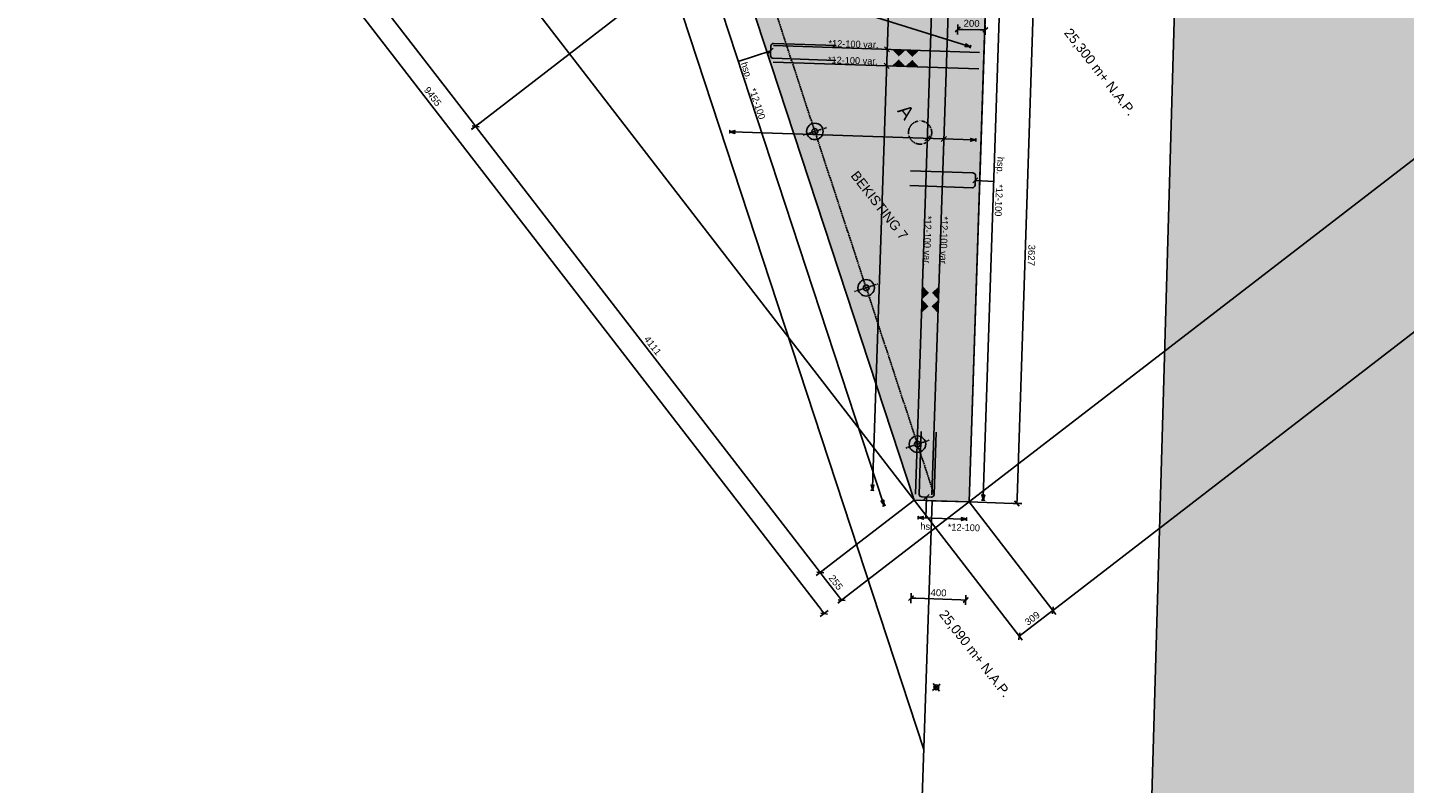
# Model space of a CAD drawing. Header units: millimetres. Extents: x -15755 to 202330, y -109616 to 54271.
# Tile 4 of 25: x 63118 to 73150, y -62641 to -57128. Entities that reach past the tile are written whole.
import ezdxf

# ---------------------------------------------------------------- set-up
doc = ezdxf.new("R2010")
doc.units = ezdxf.units.MM
doc.header["$LTSCALE"] = 0.5
doc.linetypes.add('HIDDEN2', pattern=[4.7625, 3.175, -1.5875])
doc.linetypes.add('PHANTOM2', pattern=[31.75, 15.875, -3.175, 3.175, -3.175, 3.175, -3.175])
for name, color, linetype in [('alg-arcering-beton-rood', 13, 'Continuous'), ('alg-maatlijn', 1, 'Continuous'), ('alg-maatlijnen', 252, 'Continuous'), ('alg-tekst', 7, 'Continuous'), ('beton-aanzicht', 7, 'Continuous'), ('beton-hidden', 7, 'HIDDEN2'), ('leuning', 4, 'PHANTOM2'), ('mx-t4-detail-schema', 1, 'Continuous'), ('MX-T4-NET-BOVEN-SCHEMA', 1, 'Continuous'), ('staal-aanzicht', 7, 'Continuous'), ('stoeprand', 3, 'Continuous'), ('wap-balk-staaf', 6, 'Continuous'), ('wap-boven-net', 1, 'Continuous')]:
    doc.layers.add(name, color=color, linetype=linetype)
doc.styles.add('arial', font='arial.ttf')
doc.styles.add('Revittext_I', font='txt', dxfattribs={"height": 2.5})
doc.dimstyles.new('DIM_A_1', dxfattribs={"dimtxt": 2.5, "dimasz": 1.8, "dimexe": 2.5, "dimexo": 1.5, "dimgap": 1, "dimtad": 1, "dimdec": 0, "dimrnd": 0.5, "dimdsep": 46, "dimtxsty": 'arial', "dimblk1": 'MXT0MS3', "dimblk2": 'MXT0MS3', "dimsah": 1, "dimcen": 0.1, "dimse1": 1, "dimse2": 1, "dimclrd": 256, "dimclre": 256, "dimclrt": 7, "dimadec": 0, "dimazin": 0, "dimtfac": 1, "dimtdec": 0, "dimtix": 1, "dimtmove": 2, "dimatfit": 3, "dimldrblk": 'MXT0MS3', "dimfxl": 1, "dimtolj": 1, "dimtzin": 0, "dimarcsym": 0})
doc.dimstyles.new('DIM_A_1 copy', dxfattribs={"dimtxt": 2.5, "dimasz": 1.8, "dimexe": 2.5, "dimexo": 1.5, "dimgap": 1, "dimtad": 4, "dimdec": 0, "dimrnd": 0.5, "dimdsep": 46, "dimtxsty": 'arial', "dimblk1": 'MXT0MS3', "dimblk2": 'MXT0MS3', "dimsah": 1, "dimcen": 0.1, "dimse1": 1, "dimse2": 1, "dimclrd": 256, "dimclre": 256, "dimclrt": 7, "dimadec": 0, "dimazin": 0, "dimtfac": 1, "dimtdec": 0, "dimtix": 1, "dimtmove": 2, "dimatfit": 3, "dimldrblk": 'MXT0MS3', "dimfxl": 1, "dimtolj": 1, "dimtzin": 0, "dimarcsym": 0})

# ---------------------------------------------------------------- blocks, each defined once
blk = doc.blocks.new('MXT0MS3')
for p, q in [((-1, 0), (0, 0)), ((0, 0), (-0.5, -0.5)), ((0, 1), (0, -1)), ((0, 0), (0.5, 0.5))]:
    blk.add_line(p, q)
blk = doc.blocks.new('*D170')
at = {"layer": 'alg-maatlijn', "lineweight": -2, "transparency": 16777216}
blk.add_line((63296, -53846), (66360, -57819), dxfattribs=at)
at = {"layer": 'Defpoints', "color": 0, "transparency": 16777216}
for p in [(63244, -53841), (66353, -57871), (66382, -57848)]:
    blk.add_point(p, dxfattribs=at)
at = {"layer": 'alg-maatlijn', "lineweight": -2, "transparency": 16777216, "xscale": 36, "yscale": 36, "zscale": 36}
for p, rotation in [((63274, -53818), 127.6490671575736), ((66382, -57848), 307.6490671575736)]:
    blk.add_blockref('MXT0MS3', p, dxfattribs=dict(at, rotation=rotation))
at = {"layer": 'alg-maatlijn', "color": 7, "transparency": 16777216, "insert": (64864, -55805), "char_height": 50, "attachment_point": 5, "rotation": 307.6491, "style": 'arial'}
blk.add_mtext('\\A1;5090', dxfattribs=at)
blk = doc.blocks.new('*D171')
at = {"layer": 'alg-maatlijn', "lineweight": -2, "transparency": 16777216}
blk.add_line((66404, -57876), (68871, -61074), dxfattribs=at)
at = {"layer": 'Defpoints', "color": 0, "transparency": 16777216}
for p in [(66353, -57871), (68945, -61062), (68893, -61102)]:
    blk.add_point(p, dxfattribs=at)
at = {"layer": 'alg-maatlijn', "lineweight": -2, "transparency": 16777216, "xscale": 36, "yscale": 36, "zscale": 36}
for p, rotation in [((66382, -57848), 127.6490671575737), ((68893, -61102), 307.6490671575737)]:
    blk.add_blockref('MXT0MS3', p, dxfattribs=dict(at, rotation=rotation))
at = {"layer": 'alg-maatlijn', "color": 7, "transparency": 16777216, "insert": (67673, -59447), "char_height": 50, "attachment_point": 5, "rotation": 307.6491, "style": 'arial'}
blk.add_mtext('\\A1;4111', dxfattribs=at)
blk = doc.blocks.new('*D186')
at = {"layer": 'alg-maatlijn', "lineweight": -2, "transparency": 16777216}
blk.add_line((68900, -61373), (63169, -53945), dxfattribs=at)
at = {"layer": 'Defpoints', "color": 0, "transparency": 16777216}
for p in [(63958, -53290), (63147, -53916), (69733, -60776)]:
    blk.add_point(p, dxfattribs=at)
at = {"layer": 'alg-maatlijn', "lineweight": -2, "transparency": 16777216, "xscale": 36, "yscale": 36, "zscale": 36}
for p, rotation in [((63147, -53916), 127.6490671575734), ((68922, -61402), 307.6490671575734)]:
    blk.add_blockref('MXT0MS3', p, dxfattribs=dict(at, rotation=rotation))
at = {"layer": 'alg-maatlijn', "color": 7, "transparency": 16777216, "insert": (66070, -57631), "char_height": 50, "attachment_point": 5, "rotation": 307.6491, "style": 'arial'}
blk.add_mtext('\\A1;9455', dxfattribs=at)
blk = doc.blocks.new('*D187')
at = {"layer": 'alg-maatlijn', "lineweight": -2, "transparency": 16777216}
blk.add_line((68915, -61131), (69027, -61275), dxfattribs=at)
at = {"layer": 'Defpoints', "color": 0, "transparency": 16777216}
for p in [(69107, -60937), (69263, -61139), (69049, -61304)]:
    blk.add_point(p, dxfattribs=at)
at = {"layer": 'alg-maatlijn', "lineweight": -2, "transparency": 16777216, "xscale": 36, "yscale": 36, "zscale": 36}
for p, rotation in [((68893, -61102), 127.6490671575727), ((69049, -61304), 307.6490671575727)]:
    blk.add_blockref('MXT0MS3', p, dxfattribs=dict(at, rotation=rotation))
at = {"layer": 'alg-maatlijn', "color": 7, "transparency": 16777216, "insert": (69007, -61175), "char_height": 50, "attachment_point": 5, "rotation": 307.6491, "style": 'arial'}
blk.add_mtext('\\A1;255', dxfattribs=at)
blk = doc.blocks.new('*D189')
at = {"layer": 'alg-maatlijn', "lineweight": -2, "transparency": 16777216}
blk.add_line((70327, -60563), (70445, -57011), dxfattribs=at)
at = {"layer": 'Defpoints', "color": 0, "transparency": 16777216}
for p in [(70098, -56963), (70446, -56975), (69977, -60588)]:
    blk.add_point(p, dxfattribs=at)
at = {"layer": 'alg-maatlijn', "lineweight": -2, "transparency": 16777216, "xscale": 36, "yscale": 36, "zscale": 36}
for p, rotation in [((70446, -56975), 88.09108523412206), ((70326, -60599), 268.0910852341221)]:
    blk.add_blockref('MXT0MS3', p, dxfattribs=dict(at, rotation=rotation))
at = {"layer": 'alg-maatlijn', "color": 7, "transparency": 16777216, "insert": (70432, -58789), "char_height": 50, "attachment_point": 5, "rotation": 268.0911, "style": 'arial'}
blk.add_mtext('\\A1;3627', dxfattribs=at)
blk = doc.blocks.new('*D202')
at = {"layer": 'alg-maatlijn', "lineweight": -2, "transparency": 16777216}
blk.add_line((69590, -61290), (69917, -61301), dxfattribs=at)
at = {"layer": 'Defpoints', "color": 0, "transparency": 16777216}
for p in [(69578, -60574), (69977, -60588), (69953, -61303)]:
    blk.add_point(p, dxfattribs=at)
at = {"layer": 'alg-maatlijn', "lineweight": -2, "transparency": 16777216, "xscale": 36, "yscale": 36, "zscale": 36}
for p, rotation in [((69554, -61289), 178.0910852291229), ((69953, -61303), 358.0910852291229)]:
    blk.add_blockref('MXT0MS3', p, dxfattribs=dict(at, rotation=rotation))
at = {"layer": 'alg-maatlijn', "color": 7, "transparency": 16777216, "insert": (69755, -61250), "char_height": 50, "attachment_point": 5, "rotation": 358.0911, "style": 'arial'}
blk.add_mtext('\\A1;400', dxfattribs=at)
blk = doc.blocks.new('*D203')
at = {"layer": 'alg-maatlijn', "lineweight": -2, "transparency": 16777216}
blk.add_line((70559, -61401), (70372, -61545), dxfattribs=at)
at = {"layer": 'Defpoints', "color": 0, "transparency": 16777216}
for p in [(70291, -60995), (70047, -61183), (70343, -61567)]:
    blk.add_point(p, dxfattribs=at)
at = {"layer": 'alg-maatlijn', "lineweight": -2, "transparency": 16777216, "xscale": 36, "yscale": 36, "zscale": 36}
for p, rotation in [((70588, -61379), 37.64906715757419), ((70343, -61567), 217.6490671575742)]:
    blk.add_blockref('MXT0MS3', p, dxfattribs=dict(at, rotation=rotation))
at = {"layer": 'alg-maatlijn', "color": 7, "transparency": 16777216, "insert": (70438, -61437), "char_height": 50, "attachment_point": 5, "rotation": 37.6491, "style": 'arial'}
blk.add_mtext('\\A1;309', dxfattribs=at)
blk = doc.blocks.new('*D206')
at = {"layer": 'alg-maatlijn', "lineweight": -2, "transparency": 16777216}
blk.add_line((70616, -61357), (76885, -56521), dxfattribs=at)
at = {"layer": 'Defpoints', "color": 0, "transparency": 16777216}
for p in [(76617, -56115), (76913, -56499), (70291, -60995)]:
    blk.add_point(p, dxfattribs=at)
at = {"layer": 'alg-maatlijn', "lineweight": -2, "transparency": 16777216, "xscale": 36, "yscale": 36, "zscale": 36}
for p, rotation in [((76913, -56499), 37.64906715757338), ((70588, -61379), 217.6490671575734)]:
    blk.add_blockref('MXT0MS3', p, dxfattribs=dict(at, rotation=rotation))
at = {"layer": 'alg-maatlijn', "color": 7, "transparency": 16777216, "insert": (73723, -58903), "char_height": 50, "attachment_point": 5, "rotation": 37.6491, "style": 'arial'}
blk.add_mtext('\\A1;7989', dxfattribs=at)
blk = doc.blocks.new('gat')
at = {"layer": 'staal-aanzicht'}
for p, q in [((-18, 0), (18, 0)), ((0, 18), (0, -18))]:
    blk.add_line(p, q, dxfattribs=at)
blk.add_circle((0, 0), 9, dxfattribs=at)
blk = doc.blocks.new('*D268')
at = {"layer": 'alg-maatlijn', "lineweight": -2, "transparency": 16777216}
blk.add_line((69931, -57142), (70059, -57145), dxfattribs=at)
at = {"layer": 'Defpoints', "color": 0, "transparency": 16777216}
for p in [(69898, -56957), (70098, -56960), (70095, -57145)]:
    blk.add_point(p, dxfattribs=at)
at = {"layer": 'alg-maatlijn', "lineweight": -2, "transparency": 16777216, "xscale": 36, "yscale": 36, "zscale": 36}
for p, rotation in [((69895, -57142), 179.0458048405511), ((70095, -57145), 359.0458048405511)]:
    blk.add_blockref('MXT0MS3', p, dxfattribs=dict(at, rotation=rotation))
at = {"layer": 'alg-maatlijn', "color": 7, "transparency": 16777216, "insert": (69996, -57098), "char_height": 50, "attachment_point": 5, "rotation": 359.0458, "style": 'arial'}
blk.add_mtext('\\A1;200', dxfattribs=at)

msp = doc.modelspace()

# ---------------------------------------------------------------- hatches: boundary and pattern name
at = {"layer": 'alg-arcering-beton-rood', "true_color": 0x8c4546}
h = msp.add_hatch(color=15, dxfattribs=at)
h.dxf.hatch_style = 1
h.paths.add_polyline_path([(69577.52, -60574.25), (69977.29, -60587.58), (70098.2, -56959.96), (69898.2, -56956.63), (69898.15, -56956.38), (68219.11, -56430.68)])
at = {"layer": 'stoeprand'}
h = msp.add_hatch(dxfattribs=at)
h.set_pattern_fill('CROSS', color=256, scale=20)
h.paths.add_polyline_path([(75601.83, -54798.91), (71478.06, -56823.91), (71253.3, -64673.88), (71881.3, -64881.88), (71933.3, -67133.88), (83122.22, -62620.17), (80151.46, -59348.53), (78248.16, -57622.78), (76344.17, -55605.29)])

# ---------------------------------------------------------------- linework, layer by layer
at = {"layer": 'alg-maatlijnen'}
for p, q in [((70361.35, -61590.28), (63605.91, -52833.69)), ((69028.98, -61319.17), (77036.69, -55141.47)), ((66352.52, -57870.69), (68219.11, -56430.68)), ((68863.31, -61125.24), (69577.52, -60574.25)), ((69977.29, -60587.58), (70605.52, -61401.9)), ((69977.29, -60587.58), (70361.64, -60600.39))]:
    msp.add_line(p, q, dxfattribs=at)
at = {"layer": 'beton-aanzicht'}
for p, q in [((69577.52, -60574.25), (68219.11, -56430.68)), ((70098.2, -56959.96), (69977.29, -60587.58)), ((70098.09, -56963.29), (69977.29, -60587.58)), ((69977.29, -60587.58), (69577.52, -60574.25)), ((69977.29, -60587.58), (69777.4, -60580.91))]:
    msp.add_line(p, q, dxfattribs=at)
at = {"layer": 'beton-hidden'}
msp.add_circle((69620.96, -57893.91), 84.5, dxfattribs=at)
at = {"layer": 'leuning'}
for p, q in [((68366.06, -56397.41), (69720.05, -60527.52)), ((68768.5, -57913.89), (68939.54, -57857.82)), ((69142.33, -59054.18), (69313.37, -58998.11)), ((69516.15, -60194.47), (69687.19, -60138.39))]:
    msp.add_line(p, q, dxfattribs=at)
at = {"layer": 'leuning', "linetype": 'Continuous'}
for centre, radius in [((68854.02, -57885.86), 60), ((68854.02, -57885.86), 21), ((69227.85, -59026.14), 60), ((69227.85, -59026.14), 21), ((69601.67, -60166.43), 60), ((69601.67, -60166.43), 21)]:
    msp.add_circle(centre, radius, dxfattribs=at)
at = {"layer": 'mx-t4-detail-schema'}
for p, q in [((68532.1, -57297.96), (68296.33, -57375.25)), ((70023.29, -58242.9), (70157.45, -58250.42)), ((69667.68, -60552.01), (69662.61, -60704.04))]:
    msp.add_line(p, q, dxfattribs=at)
for points in [[(68028.13, -56523.94), (68008.46, -56530.39), (68018.29, -56527.17), (68020.5, -56567.11), (68024.75, -56546.84), (68040.17, -56560.65), (68018.29, -56527.17), (68020.5, -56567.11), (68022.18, -56539), (68040.17, -56560.65), (68024.75, -56546.84), (68020.5, -56567.11), (68024.75, -56546.84), (69351.79, -60594.75), (69336.37, -60580.94), (69358.24, -60614.43), (69348.41, -60617.65), (69368.08, -60611.2), (69358.24, -60614.43), (69356.04, -60574.49), (69351.79, -60594.75), (69336.37, -60580.94), (69354.36, -60602.59), (69356.04, -60574.49)], [(69417.76, -56488.62), (69397.07, -56487.93), (69407.41, -56488.28), (69395.78, -56526.55), (69406.73, -56508.97), (69416.47, -56527.24), (69407.41, -56488.28), (69395.78, -56526.55), (69407, -56500.73), (69416.47, -56527.24), (69406.73, -56508.97), (69395.78, -56526.55), (69406.73, -56508.97), (69273.89, -60482.24), (69264.14, -60463.98), (69273.2, -60502.94), (69262.85, -60502.59), (69283.55, -60503.28), (69273.2, -60502.94), (69284.83, -60464.67), (69273.89, -60482.24), (69264.14, -60463.98), (69273.62, -60490.49), (69284.83, -60464.67)], [(69983.67, -57278.61), (69989.85, -57258.85), (69986.76, -57268.73), (69952.98, -57247.3), (69967, -57262.54), (69946.8, -57267.06), (69986.76, -57268.73), (69952.98, -57247.3), (69974.87, -57265.01), (69946.8, -57267.06), (69967, -57262.54), (69952.98, -57247.3), (69967, -57262.54), (68235.55, -56720.44), (68255.76, -56715.92), (68215.79, -56714.25), (68218.89, -56704.37), (68212.7, -56724.13), (68215.79, -56714.25), (68249.57, -56735.68), (68235.55, -56720.44), (68255.76, -56715.92), (68227.68, -56717.97), (68249.57, -56735.68)], [(70210.58, -56967.04), (70189.88, -56966.35), (70200.23, -56966.69), (70188.6, -57004.96), (70199.54, -56987.39), (70209.29, -57005.65), (70200.23, -56966.69), (70188.6, -57004.96), (70199.82, -56979.14), (70209.29, -57005.65), (70199.54, -56987.39), (70188.6, -57004.96), (70199.54, -56987.39), (70080.67, -60553.95), (70070.92, -60535.69), (70079.98, -60574.65), (70069.63, -60574.3), (70090.33, -60574.99), (70079.98, -60574.65), (70091.62, -60536.38), (70080.67, -60553.95), (70070.92, -60535.69), (70080.4, -60562.2), (70091.62, -60536.38)], [(70026.92, -57958.7), (70027.61, -57938.01), (70027.27, -57948.36), (69989, -57936.72), (70006.57, -57947.67), (69988.31, -57957.42), (70027.27, -57948.36), (69989, -57936.72), (70014.82, -57947.94), (69988.31, -57957.42), (70006.57, -57947.67), (69989, -57936.72), (70006.57, -57947.67), (68254.6, -57888.87), (68272.87, -57879.12), (68233.91, -57888.18), (68234.25, -57877.83), (68233.56, -57898.52), (68233.91, -57888.18), (68272.18, -57899.81), (68254.6, -57888.87), (68272.87, -57879.12), (68246.36, -57888.59), (68272.18, -57899.81)], [(69958.89, -60724.28), (69959.58, -60703.58), (69959.23, -60713.93), (69920.96, -60702.3), (69938.54, -60713.24), (69920.27, -60722.99), (69959.23, -60713.93), (69920.96, -60702.3), (69946.78, -60713.52), (69920.27, -60722.99), (69938.54, -60713.24), (69920.96, -60702.3), (69938.54, -60713.24), (69627.22, -60702.86), (69645.48, -60693.12), (69606.52, -60702.18), (69606.87, -60691.83), (69606.18, -60712.52), (69606.52, -60702.18), (69644.79, -60713.81), (69627.22, -60702.86), (69645.48, -60693.12), (69618.97, -60702.59), (69644.79, -60713.81)]]:
    msp.add_lwpolyline(points, dxfattribs=at)
at = {"layer": 'MX-T4-NET-BOVEN-SCHEMA'}
for p, q in [((68513.83, -57316.71), (68550.36, -57279.2)), ((69362.62, -57268.15), (69398.39, -57306.39)), ((69358.61, -57388.09), (69394.38, -57426.33)), ((69693.09, -57918.41), (69654.86, -57954.18)), ((69813.03, -57922.42), (69774.79, -57958.19)), ((70042.41, -58225.01), (70004.17, -58260.78)), ((69686.8, -60534.13), (69648.56, -60569.9))]:
    msp.add_line(p, q, dxfattribs=at)
for points in [[(69415.18, -57408.49), (69513.3, -57411.76), (69465.87, -57361.07), (69513.3, -57411.76)], [(69516.02, -57291.79), (69417.9, -57288.52), (69465.33, -57339.21), (69417.9, -57288.52)], [(69513.3, -57411.76), (69611.42, -57415.03), (69563.99, -57364.34), (69611.42, -57415.03)], [(69614.14, -57295.06), (69516.02, -57291.79), (69563.45, -57342.48), (69516.02, -57291.79)], [(69638.11, -59012.61), (69634.84, -59110.73), (69685.53, -59063.3), (69634.84, -59110.73)], [(69754.81, -59113.46), (69758.08, -59015.34), (69707.39, -59062.76), (69758.08, -59015.34)], [(69634.84, -59110.73), (69631.57, -59208.85), (69682.26, -59161.42), (69631.57, -59208.85)], [(69751.54, -59211.58), (69754.81, -59113.46), (69704.12, -59160.88), (69754.81, -59113.46)]]:
    msp.add_solid(points, dxfattribs=at)
at = {"layer": 'stoeprand', "flags": 128}
for points in [[(89970.41, -71653.77), (83122.22, -62620.17), (80151.46, -59348.53), (78165.85, -57535.57), (76356.02, -55607.66), (75629.69, -54785.23), (74529.01, -53354.05), (71705.58, -56094.09), (71674.75, -56727.32), (71478.06, -56823.91), (71253.3, -64673.88), (71881.3, -64881.88), (71933.3, -67133.88), (71296.3, -67635.88), (69670.3, -68327.88), (69553.3, -67305.88), (69583.3, -64326.88), (69708.22, -60578.61), (69977.29, -60587.58), (70273.15, -51710.83), (70828.48, -49932.38), (70828.63, -49040.79), (70828.86, -48610.88), (63194.5, -38716.18)], [(69647.74, -62393.47), (67729.28, -56541.56), (66974.33, -50695.82), (65739.01, -46920.72), (64181.6, -41880.99), (63195.93, -39690.64), (63666.03, -39327.32)]]:
    msp.add_lwpolyline(points, dxfattribs=at)
msp.add_lwpolyline([(75601.83, -54798.91), (71478.06, -56823.91), (71253.3, -64673.88), (71881.3, -64881.88), (71933.3, -67133.88), (83122.22, -62620.17), (80151.46, -59348.53), (78248.16, -57622.78), (76344.17, -55605.29), (75601.83, -54798.91)], close=True, dxfattribs=at)
at = {"layer": 'wap-balk-staaf'}
for p, q in [((69706.86, -56949.48), (69587.49, -60531.06)), ((69707.43, -60535.06), (69826.8, -56953.47)), ((70053.05, -57309.68), (68553.86, -57259.72)), ((68549.86, -57379.66), (70049.06, -57429.62))]:
    msp.add_line(p, q, dxfattribs=at)
for points in [[(69009.03, -57259.74), (68553.89, -57244.57, 0.30817909), (68534.87, -57256.62, 0.0940312), (68533.23, -57263.89), (68530.96, -57332.02, 0.41421356), (68550.28, -57352.67), (69006.93, -57367.89)], [(69549.96, -58173.01), (70005.1, -58188.18, -0.30817909), (70023.28, -58201.46, -0.0940312), (70024.43, -58208.83), (70022.16, -58276.96, -0.41421356), (70001.5, -58296.28), (69544.85, -58281.06)], [(69737.57, -60078.68), (69722.4, -60533.82, -0.30817909), (69709.11, -60552, -0.0940312), (69701.74, -60553.15), (69633.62, -60550.87, -0.41421356), (69614.29, -60530.22), (69629.51, -60073.57)]]:
    msp.add_lwpolyline(points, format="xyb", dxfattribs=at)

# ---------------------------------------------------------------- block references
at = {"xscale": 2, "yscale": 2, "zscale": 2, "rotation": 308.0000000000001}
msp.add_blockref('gat', (69738.89, -61939.87), dxfattribs=at)

# ---------------------------------------------------------------- texts
at = {"layer": 'alg-tekst', "char_height": 70, "attachment_point": 1, "rotation": 308, "style": 'arial'}
for s, insert, width in [('25,300 m+ N.A.P.', (70721.19, -57125.14), 1738.3996), ('BEKISTING 7', (69166.44, -58165.96), 1171.3676), ('25,090 m+ N.A.P.', (69810.32, -61366.03), 1738.3996)]:
    msp.add_mtext(s, dxfattribs=dict(at, insert=insert, width=width))
at = {"layer": 'wap-balk-staaf', "style": 'arial'}
msp.add_text('A', height=100, rotation=308, dxfattribs=at).set_placement((69450.48, -57736.97))
at = {"layer": 'wap-boven-net', "color": 7, "char_height": 50, "width": 1041.5605, "attachment_point": 7, "line_spacing_factor": 0.931288, "style": 'Revittext_I'}
for s, insert, rotation in [('*12-100 var.', (68952.78, -57269.04), 358.313096), ('hsp.^I*12-100', (68299.58, -57394.29), 287.993419), ('*12-100 var.', (68948.78, -57388.98), 358.313096), ('hsp.^I*12-100', (70169.32, -58069.42), 267.326588), ('*12-100 var.', (69653.97, -58501.04), 268.313096), ('*12-100 var.', (69773.91, -58505.04), 268.313096), ('hsp.^I*12-100', (69621.7, -60804.63), 358.313096)]:
    msp.add_mtext(s, dxfattribs=dict(at, insert=insert, rotation=rotation))

# ---------------------------------------------------------------- dimensions: what is measured, and where the dimension line sits
at = {"layer": 'alg-maatlijn'}
for p1, p2, distance, dimstyle, picture, middle in [((69733.12, -60775.95), (63957.96, -53290.02), 1024.81, 'DIM_A_1', '*D186', (66070.17, -57631.15)), ((63243.75, -53841.01), (66352.52, -57870.69), 37.69, 'DIM_A_1', '*D170', (64864.03, -55805.02)), ((70291.41, -60994.74), (76616.97, -56114.77), -484.94, 'DIM_A_1', '*D206', (73722.59, -58902.67)), ((69898.2, -56956.63), (70098.2, -56959.96), -185.29, 'DIM_A_1', '*D268', (69995.87, -57098.04)), ((69977.29, -60587.58), (70098.09, -56963.29), -348.56, 'DIM_A_1 copy', '*D189', (70431.58, -58788.56)), ((69577.52, -60574.25), (69977.29, -60587.58), -715.37, 'DIM_A_1', '*D202', (69755.09, -61250.38)), ((69107.48, -60936.87), (69263.09, -61138.56), -270.7, 'DIM_A_1', '*D187', (69007, -61175.26)), ((70291.41, -60994.74), (70047.23, -61183.11), 484.94, 'DIM_A_1', '*D203', (70437.71, -61436.83))]:
    dim = msp.add_aligned_dim(p1=p1, p2=p2, distance=distance, dimstyle=dimstyle, dxfattribs=at)
    dim.commit()
    dim.dimension.update_dxf_attribs({"geometry": picture, "text_midpoint": middle})
dim = msp.add_linear_dim(base=(68893.15, -61102.22), p1=(66352.52, -57870.69), p2=(68944.86, -61062.32), angle=127.649067, dimstyle='DIM_A_1', dxfattribs=at)
dim.commit()
dim.dimension.update_dxf_attribs({"geometry": '*D171', "text_midpoint": (67673.47, -59447.39)})

doc.saveas('drawing.dxf')
